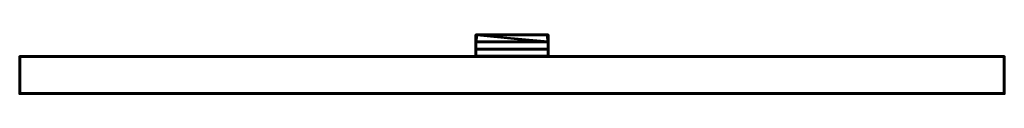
# Model space of a CAD drawing. Header units: millimetres. Extents: x -1875 to 2125, y -75 to 165.
import ezdxf

# ---------------------------------------------------------------- set-up
doc = ezdxf.new("R2010")
doc.units = ezdxf.units.MM
doc.layers.add('A-WALL', color=113, linetype='Continuous', lineweight=60)
doc.layers.add('E-LITE-EQPM', color=33, linetype='Continuous', lineweight=40)

# ---------------------------------------------------------------- blocks, each defined once
blk = doc.blocks.new('FamilyGeomCombination_6851-View 1')
at = {"layer": 'E-LITE-EQPM'}
mesh = blk.add_polyface(dxfattribs=at)
corners = [(-20.5, 162, 1815), (-20.5, 162, 1818), (-16.5, 162, 1818), (266.5, 162, 1818), (266.5, 162, 1815), (-16.5, 162, 1815)]
mesh.append_faces([[corners[k] for k in face] for face in [(3, 4, 5, 2)]], dxfattribs={"vtx2": -1})
mesh.append_faces([[corners[k] for k in face] for face in [(5, 0, 1, 2)]], dxfattribs={"vtx3": -1})
mesh = blk.add_polyface(dxfattribs=at)
corners = [(-20.5, 78, 1835), (270.5, 78, 1835), (270.5, 104.4, 1829.7), (-20.5, 104.4, 1829.7), (-16.5, 162, 1818), (-20.5, 162, 1818), (-20.5, 158, 1818.8), (-20.5, 136.8, 1823.1), (270.5, 136.8, 1823.1), (270.5, 158, 1818.8), (270.4, 158.9, 1818.6), (270.1, 159.7, 1818.5), (269.6, 160.5, 1818.3), (269, 161.1, 1818.2), (268.2, 161.6, 1818.1), (267.4, 161.9, 1818), (266.5, 162, 1818)]
mesh.append_faces([[corners[k] for k in face] for face in [(3, 0, 1, 2)]])
mesh.append_faces([[corners[k] for k in face] for face in [(9, 16, 8)]], dxfattribs={"vtx0": -1, "vtx1": -1})
mesh.append_faces([[corners[k] for k in face] for face in [(16, 9, 10, 11)]], dxfattribs={"vtx0": -1, "vtx3": -1})
mesh.append_faces([[corners[k] for k in face] for face in [(6, 7, 4, 5)]], dxfattribs={"vtx1": -1})
mesh.append_faces([[corners[k] for k in face] for face in [(12, 13, 16, 11)]], dxfattribs={"vtx1": -1, "vtx2": -1})
mesh.append_faces([[corners[k] for k in face] for face in [(7, 8, 16, 4)]], dxfattribs={"vtx1": -1, "vtx3": -1})
mesh.append_faces([[corners[k] for k in face] for face in [(14, 15, 16, 13)]], dxfattribs={"vtx2": -1})
mesh = blk.add_polyface(dxfattribs=at)
corners = [(270.5, 78, 1832), (-20.5, 78, 1832), (-20.5, 106.2, 1826.3), (270.5, 106.2, 1826.3), (-20.5, 158, 1815.8), (-20.5, 162, 1815), (-16.5, 162, 1815), (266.5, 162, 1815), (267.4, 161.9, 1815), (268.2, 161.6, 1815.1), (269, 161.1, 1815.2), (269.6, 160.5, 1815.3), (270.1, 159.7, 1815.5), (270.4, 158.9, 1815.6), (270.5, 158, 1815.8), (270.5, 133.8, 1820.7), (-20.5, 133.8, 1820.7)]
mesh.append_faces([[corners[k] for k in face] for face in [(3, 0, 1, 2)]])
mesh.append_faces([[corners[k] for k in face] for face in [(7, 14, 15, 6)]], dxfattribs={"vtx0": -1, "vtx2": -1})
mesh.append_faces([[corners[k] for k in face] for face in [(7, 12, 13, 14), (7, 10, 11, 12), (6, 15, 16, 4)]], dxfattribs={"vtx0": -1, "vtx3": -1})
mesh.append_faces([[corners[k] for k in face] for face in [(9, 10, 7, 8)]], dxfattribs={"vtx1": -1})
mesh.append_faces([[corners[k] for k in face] for face in [(4, 5, 6)]], dxfattribs={"vtx2": -1})
mesh = blk.add_polyface(dxfattribs=at)
corners = [(-20.5, 162, 1818), (-20.5, 162, 1815), (-20.5, 158, 1815.8), (-20.5, 133.8, 1820.7), (-20.5, 133.9, 1821.3), (-20.5, 134.1, 1821.9), (-20.5, 134.5, 1822.4), (-20.5, 135, 1822.8), (-20.5, 135.5, 1823), (-20.5, 136.1, 1823.2), (-20.5, 136.8, 1823.1), (-20.5, 158, 1818.8), (-20.5, 78, 1832), (-20.5, 78, 1835), (-20.5, 104.4, 1829.7), (-20.5, 105, 1829.5), (-20.5, 105.5, 1829.1), (-20.5, 105.9, 1828.7), (-20.5, 106.2, 1828.1), (-20.5, 106.4, 1827.5), (-20.5, 106.4, 1826.9), (-20.5, 106.2, 1826.3)]
mesh.append_faces([[corners[k] for k in face] for face in [(3, 6, 7, 8)]], dxfattribs={"vtx0": -1, "vtx3": -1})
mesh.append_faces([[corners[k] for k in face] for face in [(18, 19, 16, 17)]], dxfattribs={"vtx1": -1})
mesh.append_faces([[corners[k] for k in face] for face in [(9, 10, 3, 8), (20, 21, 16, 19), (15, 16, 21, 14)]], dxfattribs={"vtx1": -1, "vtx2": -1})
mesh.append_faces([[corners[k] for k in face] for face in [(2, 3, 10, 11)]], dxfattribs={"vtx1": -1, "vtx3": -1})
mesh.append_faces([[corners[k] for k in face] for face in [(0, 1, 2, 11), (12, 13, 14, 21)]], dxfattribs={"vtx2": -1})
mesh.append_faces([[corners[k] for k in face] for face in [(3, 4, 5, 6)]], dxfattribs={"vtx3": -1})
mesh = blk.add_polyface(dxfattribs=at)
corners = [(266.5, 162, 1815), (266.5, 162, 1818), (267.4, 161.9, 1818), (268.2, 161.6, 1818.1), (269, 161.1, 1818.2), (269.6, 160.5, 1818.3), (270.1, 159.7, 1818.5), (270.4, 158.9, 1818.6), (270.5, 158, 1818.8), (270.5, 158, 1815.8), (270.4, 158.9, 1815.6), (270.1, 159.7, 1815.5), (269.6, 160.5, 1815.3), (269, 161.1, 1815.2), (268.2, 161.6, 1815.1), (267.4, 161.9, 1815)]
mesh.append_faces([[corners[k] for k in face] for face in [(7, 9, 6), (4, 12, 3)]], dxfattribs={"vtx0": -1, "vtx1": -1})
mesh.append_faces([[corners[k] for k in face] for face in [(6, 9, 10), (11, 4, 5), (3, 13, 14), (3, 12, 13)]], dxfattribs={"vtx0": -1, "vtx2": -1})
mesh.append_faces([[corners[k] for k in face] for face in [(10, 11, 5), (5, 6, 10), (11, 12, 4)]], dxfattribs={"vtx1": -1, "vtx2": -1})
mesh.append_faces([[corners[k] for k in face] for face in [(14, 15, 2, 3)]], dxfattribs={"vtx1": -1, "vtx3": -1})
mesh.append_faces([[corners[k] for k in face] for face in [(7, 8, 9)]], dxfattribs={"vtx2": -1})
mesh.append_faces([[corners[k] for k in face] for face in [(15, 0, 1, 2)]], dxfattribs={"vtx3": -1})
mesh = blk.add_polyface(dxfattribs=at)
corners = [(270.5, 136.8, 1823.1), (-20.5, 136.8, 1823.1), (-20.5, 136.1, 1823.2), (-20.5, 135.5, 1823), (-20.5, 135, 1822.8), (-20.5, 134.5, 1822.4), (-20.5, 134.1, 1821.9), (-20.5, 133.9, 1821.3), (-20.5, 133.8, 1820.7), (270.5, 133.8, 1820.7), (270.5, 133.9, 1821.3), (270.5, 134.1, 1821.9), (270.5, 134.5, 1822.4), (270.5, 135, 1822.8), (270.5, 135.5, 1823), (270.5, 136.1, 1823.2)]
mesh.append_faces([[corners[k] for k in face] for face in [(9, 10, 7, 8)]], dxfattribs={"vtx1": -1})
mesh.append_faces([[corners[k] for k in face] for face in [(10, 11, 6, 7), (11, 12, 5, 6), (4, 5, 12, 13), (13, 14, 3, 4), (14, 15, 2, 3)]], dxfattribs={"vtx1": -1, "vtx3": -1})
mesh.append_faces([[corners[k] for k in face] for face in [(15, 0, 1, 2)]], dxfattribs={"vtx3": -1})
mesh = blk.add_polyface(dxfattribs=at)
corners = [(270.5, 78, 1835), (270.5, 78, 1832), (270.5, 106.2, 1826.3), (270.5, 106.4, 1826.9), (270.5, 106.4, 1827.5), (270.5, 106.2, 1828.1), (270.5, 105.9, 1828.7), (270.5, 105.5, 1829.1), (270.5, 105, 1829.5), (270.5, 104.4, 1829.7), (270.5, 158, 1815.8), (270.5, 158, 1818.8), (270.5, 136.8, 1823.1), (270.5, 136.1, 1823.2), (270.5, 135.5, 1823), (270.5, 135, 1822.8), (270.5, 134.5, 1822.4), (270.5, 134.1, 1821.9), (270.5, 133.9, 1821.3), (270.5, 133.8, 1820.7)]
mesh.append_faces([[corners[k] for k in face] for face in [(4, 2, 3), (12, 10, 11)]], dxfattribs={"vtx0": -1})
mesh.append_faces([[corners[k] for k in face] for face in [(9, 2, 8)]], dxfattribs={"vtx0": -1, "vtx1": -1})
mesh.append_faces([[corners[k] for k in face] for face in [(12, 18, 19, 10)]], dxfattribs={"vtx0": -1, "vtx3": -1})
mesh.append_faces([[corners[k] for k in face] for face in [(13, 14, 12)]], dxfattribs={"vtx1": -1})
mesh.append_faces([[corners[k] for k in face] for face in [(4, 5, 8, 2), (14, 15, 18, 12)]], dxfattribs={"vtx1": -1, "vtx2": -1, "vtx3": -1})
mesh.append_faces([[corners[k] for k in face] for face in [(6, 7, 8, 5)]], dxfattribs={"vtx2": -1})
mesh.append_faces([[corners[k] for k in face] for face in [(9, 0, 1, 2), (15, 16, 17, 18)]], dxfattribs={"vtx3": -1})
mesh = blk.add_polyface(dxfattribs=at)
corners = [(-20.5, 104.4, 1829.7), (270.5, 104.4, 1829.7), (270.5, 105, 1829.5), (270.5, 105.5, 1829.1), (270.5, 105.9, 1828.7), (270.5, 106.2, 1828.1), (270.5, 106.4, 1827.5), (270.5, 106.4, 1826.9), (270.5, 106.2, 1826.3), (-20.5, 106.2, 1826.3), (-20.5, 106.4, 1826.9), (-20.5, 106.4, 1827.5), (-20.5, 106.2, 1828.1), (-20.5, 105.9, 1828.7), (-20.5, 105.5, 1829.1), (-20.5, 105, 1829.5)]
mesh.append_faces([[corners[k] for k in face] for face in [(1, 2, 15, 0)]], dxfattribs={"vtx1": -1})
mesh.append_faces([[corners[k] for k in face] for face in [(2, 3, 14, 15), (3, 4, 13, 14), (12, 13, 4, 5), (5, 6, 11, 12), (6, 7, 10, 11)]], dxfattribs={"vtx1": -1, "vtx3": -1})
mesh.append_faces([[corners[k] for k in face] for face in [(7, 8, 9, 10)]], dxfattribs={"vtx3": -1})
mesh = blk.add_polyface(dxfattribs=at)
corners = [(-20.5, 78, 1835), (-20.5, 78, 1832), (270.5, 78, 1832), (270.5, 78, 1835)]
mesh.append_faces([[corners[k] for k in face] for face in [(3, 0, 1, 2)]])
blk = doc.blocks.new('FamilyGeomCombination_12237-View 1')
at = {"layer": 'E-LITE-EQPM'}
mesh = blk.add_polyface(dxfattribs=at)
corners = [(-23.5, 75, 1835), (273.5, 75, 1835), (273.5, 161, 1835), (273.4, 162, 1835), (273, 163, 1835), (272.3, 163.8, 1835), (271.5, 164.5, 1835), (270.5, 164.9, 1835), (269.5, 165, 1835), (-19.5, 165, 1835), (-20.5, 164.9, 1835), (-21.5, 164.5, 1835), (-22.3, 163.8, 1835), (-23, 163, 1835), (-23.4, 162, 1835), (-23.5, 161, 1835), (-16.5, 162, 1835), (266.5, 162, 1835), (267.5, 161.9, 1835), (268.5, 161.5, 1835), (269.3, 160.8, 1835), (270, 160, 1835), (270.4, 159, 1835), (270.5, 158, 1835), (270.5, 78, 1835), (-20.5, 78, 1835), (-20.5, 158, 1835), (-20.4, 159, 1835), (-20, 160, 1835), (-19.3, 160.8, 1835), (-18.5, 161.5, 1835), (-17.5, 161.9, 1835)]
mesh.append_faces([[corners[k] for k in face] for face in [(0, 25, 15), (31, 9, 30)]], dxfattribs={"vtx0": -1, "vtx1": -1})
mesh.append_faces([[corners[k] for k in face] for face in [(15, 27, 28, 14), (14, 28, 29, 13), (10, 29, 30, 9), (24, 1, 2), (8, 18, 19)]], dxfattribs={"vtx0": -1, "vtx2": -1})
mesh.append_faces([[corners[k] for k in face] for face in [(9, 31, 16, 17), (2, 22, 23, 24), (20, 5, 6, 7)]], dxfattribs={"vtx0": -1, "vtx3": -1})
mesh.append_faces([[corners[k] for k in face] for face in [(26, 27, 15, 25), (12, 13, 29, 11), (10, 11, 29), (4, 5, 20)]], dxfattribs={"vtx1": -1, "vtx2": -1})
mesh.append_faces([[corners[k] for k in face] for face in [(24, 25, 0, 1), (21, 22, 2, 3), (19, 20, 7, 8), (20, 21, 3, 4), (17, 18, 8, 9)]], dxfattribs={"vtx1": -1, "vtx3": -1})
mesh = blk.add_polyface(dxfattribs=at)
corners = [(-23.5, 75, 1765), (-23.5, 161, 1765), (-23.4, 162, 1765), (-23, 163, 1765), (-22.3, 163.8, 1765), (-21.5, 164.5, 1765), (-20.5, 164.9, 1765), (-19.5, 165, 1765), (269.5, 165, 1765), (270.5, 164.9, 1765), (271.5, 164.5, 1765), (272.3, 163.8, 1765), (273, 163, 1765), (273.4, 162, 1765), (273.5, 161, 1765), (273.5, 75, 1765), (-16.5, 162, 1765), (-17.5, 161.9, 1765), (-18.5, 161.5, 1765), (-19.3, 160.8, 1765), (-20, 160, 1765), (-20.4, 159, 1765), (-20.5, 158, 1765), (-20.5, 78, 1765), (270.5, 78, 1765), (270.5, 158, 1765), (270.4, 159, 1765), (270, 160, 1765), (269.3, 160.8, 1765), (268.5, 161.5, 1765), (267.5, 161.9, 1765), (266.5, 162, 1765)]
mesh.append_faces([[corners[k] for k in face] for face in [(15, 24, 14), (30, 8, 29)]], dxfattribs={"vtx0": -1, "vtx1": -1})
mesh.append_faces([[corners[k] for k in face] for face in [(14, 26, 27, 13), (13, 27, 28, 12), (9, 28, 29, 8), (23, 0, 1), (7, 17, 18)]], dxfattribs={"vtx0": -1, "vtx2": -1})
mesh.append_faces([[corners[k] for k in face] for face in [(8, 30, 31, 16), (1, 21, 22, 23), (19, 4, 5, 6)]], dxfattribs={"vtx0": -1, "vtx3": -1})
mesh.append_faces([[corners[k] for k in face] for face in [(25, 26, 14, 24), (11, 12, 28, 10), (9, 10, 28), (3, 4, 19)]], dxfattribs={"vtx1": -1, "vtx2": -1})
mesh.append_faces([[corners[k] for k in face] for face in [(23, 24, 15, 0), (20, 21, 1, 2), (18, 19, 6, 7), (19, 20, 2, 3), (16, 17, 7, 8)]], dxfattribs={"vtx1": -1, "vtx3": -1})
mesh = blk.add_polyface(dxfattribs=at)
corners = [(-23.5, 161, 1835), (-23.4, 162, 1835), (-23, 163, 1835), (-22.3, 163.8, 1835), (-21.5, 164.5, 1835), (-20.5, 164.9, 1835), (-19.5, 165, 1835), (-19.5, 165, 1765), (-20.5, 164.9, 1765), (-21.5, 164.5, 1765), (-22.3, 163.8, 1765), (-23, 163, 1765), (-23.4, 162, 1765), (-23.5, 161, 1765)]
mesh.append_faces([[corners[k] for k in face] for face in [(8, 5, 6, 7), (1, 12, 13, 0)]], dxfattribs={"vtx0": -1})
mesh.append_faces([[corners[k] for k in face] for face in [(4, 9, 10, 3), (2, 11, 12, 1), (11, 2, 3, 10)]], dxfattribs={"vtx0": -1, "vtx2": -1})
mesh.append_faces([[corners[k] for k in face] for face in [(4, 5, 8, 9)]], dxfattribs={"vtx1": -1, "vtx3": -1})
mesh = blk.add_polyface(dxfattribs=at)
corners = [(-23.5, 75, 1835), (-23.5, 161, 1835), (-23.5, 161, 1765), (-23.5, 75, 1765)]
mesh.append_faces([[corners[k] for k in face] for face in [(0, 1, 2, 3)]])
mesh = blk.add_polyface(dxfattribs=at)
corners = [(-16.5, 162, 1835), (-17.5, 161.9, 1835), (-18.5, 161.5, 1835), (-19.3, 160.8, 1835), (-20, 160, 1835), (-20.4, 159, 1835), (-20.5, 158, 1835), (-20.5, 158, 1765), (-20.4, 159, 1765), (-20, 160, 1765), (-19.3, 160.8, 1765), (-18.5, 161.5, 1765), (-17.5, 161.9, 1765), (-16.5, 162, 1765)]
mesh.append_faces([[corners[k] for k in face] for face in [(9, 4, 5, 8)]], dxfattribs={"vtx0": -1, "vtx2": -1})
mesh.append_faces([[corners[k] for k in face] for face in [(0, 1, 12, 13)]], dxfattribs={"vtx1": -1})
mesh.append_faces([[corners[k] for k in face] for face in [(3, 4, 9, 10), (1, 2, 11, 12), (10, 11, 2, 3)]], dxfattribs={"vtx1": -1, "vtx3": -1})
mesh.append_faces([[corners[k] for k in face] for face in [(6, 7, 8, 5)]], dxfattribs={"vtx2": -1})
mesh = blk.add_polyface(dxfattribs=at)
corners = [(-19.5, 165, 1835), (269.5, 165, 1835), (269.5, 165, 1765), (-19.5, 165, 1765)]
mesh.append_faces([[corners[k] for k in face] for face in [(0, 1, 2, 3)]])
mesh = blk.add_polyface(dxfattribs=at)
corners = [(266.5, 162, 1835), (-16.5, 162, 1835), (-16.5, 162, 1765), (266.5, 162, 1765)]
mesh.append_faces([[corners[k] for k in face] for face in [(3, 0, 1, 2)]])
mesh = blk.add_polyface(dxfattribs=at)
corners = [(270.5, 158, 1835), (270.4, 159, 1835), (270, 160, 1835), (269.3, 160.8, 1835), (268.5, 161.5, 1835), (267.5, 161.9, 1835), (266.5, 162, 1835), (266.5, 162, 1765), (267.5, 161.9, 1765), (268.5, 161.5, 1765), (269.3, 160.8, 1765), (270, 160, 1765), (270.4, 159, 1765), (270.5, 158, 1765)]
mesh.append_faces([[corners[k] for k in face] for face in [(0, 1, 12, 13)]], dxfattribs={"vtx1": -1})
mesh.append_faces([[corners[k] for k in face] for face in [(4, 5, 8, 9), (3, 4, 9, 10), (1, 2, 11, 12), (10, 11, 2, 3)]], dxfattribs={"vtx1": -1, "vtx3": -1})
mesh.append_faces([[corners[k] for k in face] for face in [(6, 7, 8, 5)]], dxfattribs={"vtx2": -1})
mesh = blk.add_polyface(dxfattribs=at)
corners = [(269.5, 165, 1835), (270.5, 164.9, 1835), (271.5, 164.5, 1835), (272.3, 163.8, 1835), (273, 163, 1835), (273.4, 162, 1835), (273.5, 161, 1835), (273.5, 161, 1765), (273.4, 162, 1765), (273, 163, 1765), (272.3, 163.8, 1765), (271.5, 164.5, 1765), (270.5, 164.9, 1765), (269.5, 165, 1765)]
mesh.append_faces([[corners[k] for k in face] for face in [(1, 12, 13, 0)]], dxfattribs={"vtx0": -1})
mesh.append_faces([[corners[k] for k in face] for face in [(5, 8, 9, 4), (4, 9, 10, 3), (2, 11, 12, 1), (11, 2, 3, 10)]], dxfattribs={"vtx0": -1, "vtx2": -1})
mesh.append_faces([[corners[k] for k in face] for face in [(6, 7, 8, 5)]], dxfattribs={"vtx2": -1})
mesh = blk.add_polyface(dxfattribs=at)
corners = [(273.5, 161, 1835), (273.5, 75, 1835), (273.5, 75, 1765), (273.5, 161, 1765)]
mesh.append_faces([[corners[k] for k in face] for face in [(3, 0, 1, 2)]])
mesh = blk.add_polyface(dxfattribs=at)
corners = [(-20.5, 158, 1835), (-20.5, 78, 1835), (-20.5, 78, 1765), (-20.5, 158, 1765)]
mesh.append_faces([[corners[k] for k in face] for face in [(0, 1, 2, 3)]])
mesh = blk.add_polyface(dxfattribs=at)
corners = [(270.5, 78, 1835), (270.5, 158, 1835), (270.5, 158, 1765), (270.5, 78, 1765)]
mesh.append_faces([[corners[k] for k in face] for face in [(0, 1, 2, 3)]])
mesh = blk.add_polyface(dxfattribs=at)
corners = [(273.5, 75, 1835), (-23.5, 75, 1835), (-23.5, 75, 1765), (273.5, 75, 1765)]
mesh.append_faces([[corners[k] for k in face] for face in [(0, 1, 2, 3)]])
mesh = blk.add_polyface(dxfattribs=at)
corners = [(-20.5, 78, 1835), (270.5, 78, 1835), (270.5, 78, 1765), (-20.5, 78, 1765)]
mesh.append_faces([[corners[k] for k in face] for face in [(3, 0, 1, 2)]])
blk = doc.blocks.new('FamilyGeomCombination_12456-View 1')
at = {"layer": 'E-LITE-EQPM'}
mesh = blk.add_polyface(dxfattribs=at)
corners = [(-20.5, 162, 1782), (-20.5, 162, 1785), (-16.5, 162, 1785), (266.5, 162, 1785), (266.5, 162, 1782), (-16.5, 162, 1782)]
mesh.append_faces([[corners[k] for k in face] for face in [(2, 5, 0, 1)]], dxfattribs={"vtx0": -1})
mesh.append_faces([[corners[k] for k in face] for face in [(3, 4, 5, 2)]], dxfattribs={"vtx2": -1})
mesh = blk.add_polyface(dxfattribs=at)
corners = [(270.5, 78, 1765), (-20.5, 78, 1765), (-20.5, 104.4, 1770.3), (270.5, 104.4, 1770.3), (-20.5, 162, 1782), (-16.5, 162, 1782), (266.5, 162, 1782), (267.4, 161.9, 1782), (268.2, 161.6, 1781.9), (269, 161.1, 1781.8), (269.6, 160.5, 1781.7), (270.1, 159.7, 1781.5), (270.4, 158.9, 1781.4), (270.5, 158, 1781.2), (270.5, 136.8, 1776.9), (-20.5, 136.8, 1776.9), (-20.5, 158, 1781.2)]
mesh.append_faces([[corners[k] for k in face] for face in [(2, 3, 0, 1)]])
mesh.append_faces([[corners[k] for k in face] for face in [(6, 13, 14, 5)]], dxfattribs={"vtx0": -1, "vtx2": -1})
mesh.append_faces([[corners[k] for k in face] for face in [(6, 11, 12, 13), (6, 9, 10, 11), (5, 14, 15, 16)]], dxfattribs={"vtx0": -1, "vtx3": -1})
mesh.append_faces([[corners[k] for k in face] for face in [(8, 9, 6, 7)]], dxfattribs={"vtx1": -1})
mesh.append_faces([[corners[k] for k in face] for face in [(16, 4, 5)]], dxfattribs={"vtx2": -1})
mesh = blk.add_polyface(dxfattribs=at)
corners = [(-20.5, 78, 1768), (270.5, 78, 1768), (270.5, 106.2, 1773.7), (-20.5, 106.2, 1773.7), (-16.5, 162, 1785), (-20.5, 162, 1785), (-20.5, 158, 1784.2), (-20.5, 133.8, 1779.3), (270.5, 133.8, 1779.3), (270.5, 158, 1784.2), (270.4, 158.9, 1784.4), (270.1, 159.7, 1784.5), (269.6, 160.5, 1784.7), (269, 161.1, 1784.8), (268.2, 161.6, 1784.9), (267.4, 161.9, 1785), (266.5, 162, 1785)]
mesh.append_faces([[corners[k] for k in face] for face in [(3, 0, 1, 2)]])
mesh.append_faces([[corners[k] for k in face] for face in [(9, 16, 8)]], dxfattribs={"vtx0": -1, "vtx1": -1})
mesh.append_faces([[corners[k] for k in face] for face in [(16, 9, 10, 11)]], dxfattribs={"vtx0": -1, "vtx3": -1})
mesh.append_faces([[corners[k] for k in face] for face in [(6, 7, 4, 5)]], dxfattribs={"vtx1": -1})
mesh.append_faces([[corners[k] for k in face] for face in [(12, 13, 16, 11)]], dxfattribs={"vtx1": -1, "vtx2": -1})
mesh.append_faces([[corners[k] for k in face] for face in [(7, 8, 16, 4)]], dxfattribs={"vtx1": -1, "vtx3": -1})
mesh.append_faces([[corners[k] for k in face] for face in [(14, 15, 16, 13)]], dxfattribs={"vtx2": -1})
mesh = blk.add_polyface(dxfattribs=at)
corners = [(-20.5, 162, 1785), (-20.5, 162, 1782), (-20.5, 158, 1781.2), (-20.5, 136.8, 1776.9), (-20.5, 136.1, 1776.8), (-20.5, 135.5, 1777), (-20.5, 135, 1777.2), (-20.5, 134.5, 1777.6), (-20.5, 134.1, 1778.1), (-20.5, 133.9, 1778.7), (-20.5, 133.8, 1779.3), (-20.5, 158, 1784.2), (-20.5, 78, 1765), (-20.5, 78, 1768), (-20.5, 106.2, 1773.7), (-20.5, 106.4, 1773.1), (-20.5, 106.4, 1772.5), (-20.5, 106.2, 1771.9), (-20.5, 105.9, 1771.3), (-20.5, 105.5, 1770.9), (-20.5, 105, 1770.5), (-20.5, 104.4, 1770.3)]
mesh.append_faces([[corners[k] for k in face] for face in [(10, 7, 8, 9), (19, 17, 18), (16, 14, 15)]], dxfattribs={"vtx0": -1})
mesh.append_faces([[corners[k] for k in face] for face in [(3, 10, 11, 2)]], dxfattribs={"vtx0": -1, "vtx2": -1})
mesh.append_faces([[corners[k] for k in face] for face in [(14, 19, 20, 21)]], dxfattribs={"vtx0": -1, "vtx3": -1})
mesh.append_faces([[corners[k] for k in face] for face in [(6, 7, 10, 5), (4, 5, 10, 3)]], dxfattribs={"vtx1": -1, "vtx2": -1})
mesh.append_faces([[corners[k] for k in face] for face in [(16, 17, 19, 14)]], dxfattribs={"vtx1": -1, "vtx2": -1, "vtx3": -1})
mesh.append_faces([[corners[k] for k in face] for face in [(11, 0, 1, 2), (21, 12, 13, 14)]], dxfattribs={"vtx3": -1})
mesh = blk.add_polyface(dxfattribs=at)
corners = [(266.5, 162, 1782), (266.5, 162, 1785), (267.4, 161.9, 1785), (268.2, 161.6, 1784.9), (269, 161.1, 1784.8), (269.6, 160.5, 1784.7), (270.1, 159.7, 1784.5), (270.4, 158.9, 1784.4), (270.5, 158, 1784.2), (270.5, 158, 1781.2), (270.4, 158.9, 1781.4), (270.1, 159.7, 1781.5), (269.6, 160.5, 1781.7), (269, 161.1, 1781.8), (268.2, 161.6, 1781.9), (267.4, 161.9, 1782)]
mesh.append_faces([[corners[k] for k in face] for face in [(2, 15, 0, 1)]], dxfattribs={"vtx0": -1})
mesh.append_faces([[corners[k] for k in face] for face in [(8, 11, 7), (4, 14, 3), (14, 5, 13)]], dxfattribs={"vtx0": -1, "vtx1": -1})
mesh.append_faces([[corners[k] for k in face] for face in [(13, 5, 6), (6, 12, 13), (14, 4, 5), (3, 14, 15, 2)]], dxfattribs={"vtx0": -1, "vtx2": -1})
mesh.append_faces([[corners[k] for k in face] for face in [(9, 10, 8)]], dxfattribs={"vtx1": -1})
mesh.append_faces([[corners[k] for k in face] for face in [(11, 12, 7), (10, 11, 8), (6, 7, 12)]], dxfattribs={"vtx1": -1, "vtx2": -1})
mesh = blk.add_polyface(dxfattribs=at)
corners = [(-20.5, 136.8, 1776.9), (270.5, 136.8, 1776.9), (270.5, 136.1, 1776.8), (270.5, 135.5, 1777), (270.5, 135, 1777.2), (270.5, 134.5, 1777.6), (270.5, 134.1, 1778.1), (270.5, 133.9, 1778.7), (270.5, 133.8, 1779.3), (-20.5, 133.8, 1779.3), (-20.5, 133.9, 1778.7), (-20.5, 134.1, 1778.1), (-20.5, 134.5, 1777.6), (-20.5, 135, 1777.2), (-20.5, 135.5, 1777), (-20.5, 136.1, 1776.8)]
mesh.append_faces([[corners[k] for k in face] for face in [(1, 2, 15, 0)]], dxfattribs={"vtx1": -1})
mesh.append_faces([[corners[k] for k in face] for face in [(2, 3, 14, 15), (3, 4, 13, 14), (12, 13, 4, 5), (5, 6, 11, 12), (6, 7, 10, 11)]], dxfattribs={"vtx1": -1, "vtx3": -1})
mesh.append_faces([[corners[k] for k in face] for face in [(7, 8, 9, 10)]], dxfattribs={"vtx3": -1})
mesh = blk.add_polyface(dxfattribs=at)
corners = [(270.5, 78, 1768), (270.5, 78, 1765), (270.5, 104.4, 1770.3), (270.5, 105, 1770.5), (270.5, 105.5, 1770.9), (270.5, 105.9, 1771.3), (270.5, 106.2, 1771.9), (270.5, 106.4, 1772.5), (270.5, 106.4, 1773.1), (270.5, 106.2, 1773.7), (270.5, 158, 1781.2), (270.5, 158, 1784.2), (270.5, 133.8, 1779.3), (270.5, 133.9, 1778.7), (270.5, 134.1, 1778.1), (270.5, 134.5, 1777.6), (270.5, 135, 1777.2), (270.5, 135.5, 1777), (270.5, 136.1, 1776.8), (270.5, 136.8, 1776.9)]
mesh.append_faces([[corners[k] for k in face] for face in [(18, 16, 17), (16, 14, 15)]], dxfattribs={"vtx0": -1})
mesh.append_faces([[corners[k] for k in face] for face in [(19, 14, 16, 18)]], dxfattribs={"vtx0": -1, "vtx1": -1, "vtx2": -1})
mesh.append_faces([[corners[k] for k in face] for face in [(5, 6, 9, 4), (3, 4, 9, 2)]], dxfattribs={"vtx1": -1, "vtx2": -1})
mesh.append_faces([[corners[k] for k in face] for face in [(0, 1, 2, 9)]], dxfattribs={"vtx2": -1})
mesh.append_faces([[corners[k] for k in face] for face in [(12, 13, 14, 19)]], dxfattribs={"vtx2": -1, "vtx3": -1})
mesh.append_faces([[corners[k] for k in face] for face in [(6, 7, 8, 9), (19, 10, 11, 12)]], dxfattribs={"vtx3": -1})
mesh = blk.add_polyface(dxfattribs=at)
corners = [(270.5, 104.4, 1770.3), (-20.5, 104.4, 1770.3), (-20.5, 105, 1770.5), (-20.5, 105.5, 1770.9), (-20.5, 105.9, 1771.3), (-20.5, 106.2, 1771.9), (-20.5, 106.4, 1772.5), (-20.5, 106.4, 1773.1), (-20.5, 106.2, 1773.7), (270.5, 106.2, 1773.7), (270.5, 106.4, 1773.1), (270.5, 106.4, 1772.5), (270.5, 106.2, 1771.9), (270.5, 105.9, 1771.3), (270.5, 105.5, 1770.9), (270.5, 105, 1770.5)]
mesh.append_faces([[corners[k] for k in face] for face in [(9, 10, 7, 8)]], dxfattribs={"vtx1": -1})
mesh.append_faces([[corners[k] for k in face] for face in [(10, 11, 6, 7), (11, 12, 5, 6), (4, 5, 12, 13), (13, 14, 3, 4), (14, 15, 2, 3)]], dxfattribs={"vtx1": -1, "vtx3": -1})
mesh.append_faces([[corners[k] for k in face] for face in [(15, 0, 1, 2)]], dxfattribs={"vtx3": -1})
mesh = blk.add_polyface(dxfattribs=at)
corners = [(-20.5, 78, 1765), (270.5, 78, 1765), (270.5, 78, 1768), (-20.5, 78, 1768)]
mesh.append_faces([[corners[k] for k in face] for face in [(0, 1, 2, 3)]])

msp = doc.modelspace()

# ---------------------------------------------------------------- block references
at = {"layer": 'E-LITE-EQPM'}
for name in ['FamilyGeomCombination_12237-View 1', 'FamilyGeomCombination_6851-View 1', 'FamilyGeomCombination_12456-View 1']:
    msp.add_blockref(name, (0, 0), dxfattribs=at)

# ---------------------------------------------------------------- meshes
at = {"layer": 'A-WALL'}
mesh = msp.add_polyface(dxfattribs=at)
corners = [(-1875, 75), (-1875, 75, 3000), (2125, 75, 3000), (2125, 75)]
mesh.append_faces([[corners[k] for k in face] for face in [(2, 3, 0, 1)]])
mesh = msp.add_polyface(dxfattribs=at)
corners = [(2125, -75), (-1875, -75), (-1875, 75), (2125, 75)]
mesh.append_faces([[corners[k] for k in face] for face in [(0, 1, 2, 3)]])
mesh = msp.add_polyface(dxfattribs=at)
corners = [(-1875, -75, 3000), (2125, -75, 3000), (2125, 75, 3000), (-1875, 75, 3000)]
mesh.append_faces([[corners[k] for k in face] for face in [(0, 1, 2, 3)]])
mesh = msp.add_polyface(dxfattribs=at)
corners = [(-1875, -75), (-1875, -75, 3000), (-1875, 75, 3000), (-1875, 75)]
mesh.append_faces([[corners[k] for k in face] for face in [(0, 1, 2, 3)]])
mesh = msp.add_polyface(dxfattribs=at)
corners = [(2125, -75, 3000), (2125, -75), (2125, 75), (2125, 75, 3000)]
mesh.append_faces([[corners[k] for k in face] for face in [(0, 1, 2, 3)]])
mesh = msp.add_polyface(dxfattribs=at)
corners = [(-1875, -75), (2125, -75), (2125, -75, 3000), (-1875, -75, 3000)]
mesh.append_faces([[corners[k] for k in face] for face in [(3, 0, 1, 2)]])
at = {"layer": 'E-LITE-EQPM'}
mesh = msp.add_polyface(dxfattribs=at)
corners = [(-20.5, 136.8, 1823.1), (-20.5, 136.1, 1823.2), (-20.5, 135.5, 1823), (-20.5, 135, 1822.8), (-20.5, 134.5, 1822.4), (-20.5, 134.1, 1821.9), (-20.5, 133.9, 1821.3), (-20.5, 133.8, 1820.7), (-20.5, 106.2, 1826.3), (-20.5, 106.4, 1826.9), (-20.5, 106.4, 1827.5), (-20.5, 106.2, 1828.1), (-20.5, 105.9, 1828.7), (-20.5, 105.5, 1829.1), (-20.5, 105, 1829.5), (-20.5, 104.4, 1829.7), (-20.5, 133.8, 1779.3), (-20.5, 133.9, 1778.7), (-20.5, 134.1, 1778.1), (-20.5, 134.5, 1777.6), (-20.5, 135, 1777.2), (-20.5, 135.5, 1777), (-20.5, 136.1, 1776.8), (-20.5, 136.8, 1776.9), (-20.5, 104.4, 1770.3), (-20.5, 105, 1770.5), (-20.5, 105.5, 1770.9), (-20.5, 105.9, 1771.3), (-20.5, 106.2, 1771.9), (-20.5, 106.4, 1772.5), (-20.5, 106.4, 1773.1), (-20.5, 106.2, 1773.7)]
mesh.append_faces([[corners[k] for k in face] for face in [(25, 22, 23, 24)]], dxfattribs={"vtx0": -1})
mesh.append_faces([[corners[k] for k in face] for face in [(26, 22, 25)]], dxfattribs={"vtx0": -1, "vtx1": -1})
mesh.append_faces([[corners[k] for k in face] for face in [(0, 1, 14, 15), (16, 17, 31)]], dxfattribs={"vtx1": -1})
mesh.append_faces([[corners[k] for k in face] for face in [(4, 5, 10, 11), (5, 6, 9, 10), (2, 3, 12, 13), (1, 2, 13, 14), (3, 4, 11, 12), (20, 21, 27, 28), (21, 22, 26, 27), (18, 19, 29, 30), (17, 18, 30, 31), (19, 20, 28, 29)]], dxfattribs={"vtx1": -1, "vtx3": -1})
mesh.append_faces([[corners[k] for k in face] for face in [(6, 7, 8, 9)]], dxfattribs={"vtx3": -1})
mesh = msp.add_polyface(dxfattribs=at)
corners = [(-20.5, 133.8, 1820.7), (-20.5, 133.9, 1821.3), (-20.5, 134.1, 1821.9), (-20.5, 134.5, 1822.4), (-20.5, 135, 1822.8), (-20.5, 135.5, 1823), (-20.5, 136.1, 1823.2), (-20.5, 136.8, 1823.1), (270.5, 136.8, 1823.1), (270.5, 136.1, 1823.2), (270.5, 135.5, 1823), (270.5, 135, 1822.8), (270.5, 134.5, 1822.4), (270.5, 134.1, 1821.9), (270.5, 133.9, 1821.3), (270.5, 133.8, 1820.7)]
mesh.append_faces([[corners[k] for k in face] for face in [(9, 6, 7, 8)]], dxfattribs={"vtx0": -1})
mesh.append_faces([[corners[k] for k in face] for face in [(10, 5, 6, 9), (11, 4, 5, 10), (4, 11, 12, 3), (13, 2, 3, 12), (14, 1, 2, 13)]], dxfattribs={"vtx0": -1, "vtx2": -1})
mesh.append_faces([[corners[k] for k in face] for face in [(15, 0, 1, 14)]], dxfattribs={"vtx2": -1})
mesh = msp.add_polyface(dxfattribs=at)
corners = [(-20.5, 136.8, 1823.1), (-20.5, 104.4, 1829.7), (270.5, 104.4, 1829.7), (270.5, 136.8, 1823.1)]
mesh.append_faces([[corners[k] for k in face] for face in [(0, 1, 2, 3)]])
mesh = msp.add_polyface(dxfattribs=at)
corners = [(-20.5, 136.8, 1776.9), (-20.5, 136.1, 1776.8), (-20.5, 135.5, 1777), (-20.5, 135, 1777.2), (-20.5, 134.5, 1777.6), (-20.5, 134.1, 1778.1), (-20.5, 133.9, 1778.7), (-20.5, 133.8, 1779.3), (270.5, 133.8, 1779.3), (270.5, 133.9, 1778.7), (270.5, 134.1, 1778.1), (270.5, 134.5, 1777.6), (270.5, 135, 1777.2), (270.5, 135.5, 1777), (270.5, 136.1, 1776.8), (270.5, 136.8, 1776.9)]
mesh.append_faces([[corners[k] for k in face] for face in [(0, 1, 14, 15)]], dxfattribs={"vtx1": -1})
mesh.append_faces([[corners[k] for k in face] for face in [(5, 6, 9, 10), (4, 5, 10, 11), (3, 4, 11, 12), (2, 3, 12, 13), (1, 2, 13, 14)]], dxfattribs={"vtx1": -1, "vtx3": -1})
mesh.append_faces([[corners[k] for k in face] for face in [(6, 7, 8, 9)]], dxfattribs={"vtx3": -1})
mesh = msp.add_polyface(dxfattribs=at)
corners = [(-20.5, 104.4, 1770.3), (-20.5, 136.8, 1776.9), (270.5, 136.8, 1776.9), (270.5, 104.4, 1770.3)]
mesh.append_faces([[corners[k] for k in face] for face in [(3, 0, 1, 2)]])
mesh = msp.add_polyface(dxfattribs=at)
corners = [(-20.5, 106.2, 1826.3), (-20.5, 133.8, 1820.7), (270.5, 133.8, 1820.7), (270.5, 106.2, 1826.3)]
mesh.append_faces([[corners[k] for k in face] for face in [(3, 0, 1, 2)]])
mesh = msp.add_polyface(dxfattribs=at)
corners = [(-20.5, 133.8, 1779.3), (-20.5, 106.2, 1773.7), (270.5, 106.2, 1773.7), (270.5, 133.8, 1779.3)]
mesh.append_faces([[corners[k] for k in face] for face in [(0, 1, 2, 3)]])
mesh = msp.add_polyface(dxfattribs=at)
corners = [(270.5, 136.8, 1823.1), (270.5, 104.4, 1829.7), (270.5, 105, 1829.5), (270.5, 105.5, 1829.1), (270.5, 105.9, 1828.7), (270.5, 106.2, 1828.1), (270.5, 106.4, 1827.5), (270.5, 106.4, 1826.9), (270.5, 106.2, 1826.3), (270.5, 133.8, 1820.7), (270.5, 133.9, 1821.3), (270.5, 134.1, 1821.9), (270.5, 134.5, 1822.4), (270.5, 135, 1822.8), (270.5, 135.5, 1823), (270.5, 136.1, 1823.2), (270.5, 133.8, 1779.3), (270.5, 106.2, 1773.7), (270.5, 106.4, 1773.1), (270.5, 106.4, 1772.5), (270.5, 106.2, 1771.9), (270.5, 105.9, 1771.3), (270.5, 105.5, 1770.9), (270.5, 105, 1770.5), (270.5, 104.4, 1770.3), (270.5, 136.8, 1776.9), (270.5, 136.1, 1776.8), (270.5, 135.5, 1777), (270.5, 135, 1777.2), (270.5, 134.5, 1777.6), (270.5, 134.1, 1778.1), (270.5, 133.9, 1778.7)]
mesh.append_faces([[corners[k] for k in face] for face in [(10, 7, 8, 9)]], dxfattribs={"vtx0": -1})
mesh.append_faces([[corners[k] for k in face] for face in [(1, 2, 0), (17, 18, 31, 16)]], dxfattribs={"vtx1": -1})
mesh.append_faces([[corners[k] for k in face] for face in [(10, 11, 7)]], dxfattribs={"vtx1": -1, "vtx2": -1})
mesh.append_faces([[corners[k] for k in face] for face in [(6, 7, 11, 12), (5, 6, 12, 13), (3, 4, 14, 15), (2, 3, 15, 0), (4, 5, 13, 14), (21, 22, 27, 28), (22, 23, 26, 27), (18, 19, 30, 31), (19, 20, 29, 30), (20, 21, 28, 29)]], dxfattribs={"vtx1": -1, "vtx3": -1})
mesh.append_faces([[corners[k] for k in face] for face in [(23, 24, 25, 26)]], dxfattribs={"vtx3": -1})
mesh = msp.add_polyface(dxfattribs=at)
corners = [(-20.5, 104.4, 1829.7), (-20.5, 105, 1829.5), (-20.5, 105.5, 1829.1), (-20.5, 105.9, 1828.7), (-20.5, 106.2, 1828.1), (-20.5, 106.4, 1827.5), (-20.5, 106.4, 1826.9), (-20.5, 106.2, 1826.3), (270.5, 106.2, 1826.3), (270.5, 106.4, 1826.9), (270.5, 106.4, 1827.5), (270.5, 106.2, 1828.1), (270.5, 105.9, 1828.7), (270.5, 105.5, 1829.1), (270.5, 105, 1829.5), (270.5, 104.4, 1829.7)]
mesh.append_faces([[corners[k] for k in face] for face in [(9, 6, 7, 8)]], dxfattribs={"vtx0": -1})
mesh.append_faces([[corners[k] for k in face] for face in [(10, 5, 6, 9), (11, 4, 5, 10), (4, 11, 12, 3), (13, 2, 3, 12), (14, 1, 2, 13)]], dxfattribs={"vtx0": -1, "vtx2": -1})
mesh.append_faces([[corners[k] for k in face] for face in [(15, 0, 1, 14)]], dxfattribs={"vtx2": -1})
mesh = msp.add_polyface(dxfattribs=at)
corners = [(-20.5, 106.2, 1773.7), (-20.5, 106.4, 1773.1), (-20.5, 106.4, 1772.5), (-20.5, 106.2, 1771.9), (-20.5, 105.9, 1771.3), (-20.5, 105.5, 1770.9), (-20.5, 105, 1770.5), (-20.5, 104.4, 1770.3), (270.5, 104.4, 1770.3), (270.5, 105, 1770.5), (270.5, 105.5, 1770.9), (270.5, 105.9, 1771.3), (270.5, 106.2, 1771.9), (270.5, 106.4, 1772.5), (270.5, 106.4, 1773.1), (270.5, 106.2, 1773.7)]
mesh.append_faces([[corners[k] for k in face] for face in [(0, 1, 14, 15)]], dxfattribs={"vtx1": -1})
mesh.append_faces([[corners[k] for k in face] for face in [(5, 6, 9, 10), (4, 5, 10, 11), (3, 4, 11, 12), (2, 3, 12, 13), (1, 2, 13, 14)]], dxfattribs={"vtx1": -1, "vtx3": -1})
mesh.append_faces([[corners[k] for k in face] for face in [(6, 7, 8, 9)]], dxfattribs={"vtx3": -1})

doc.saveas('drawing.dxf')
